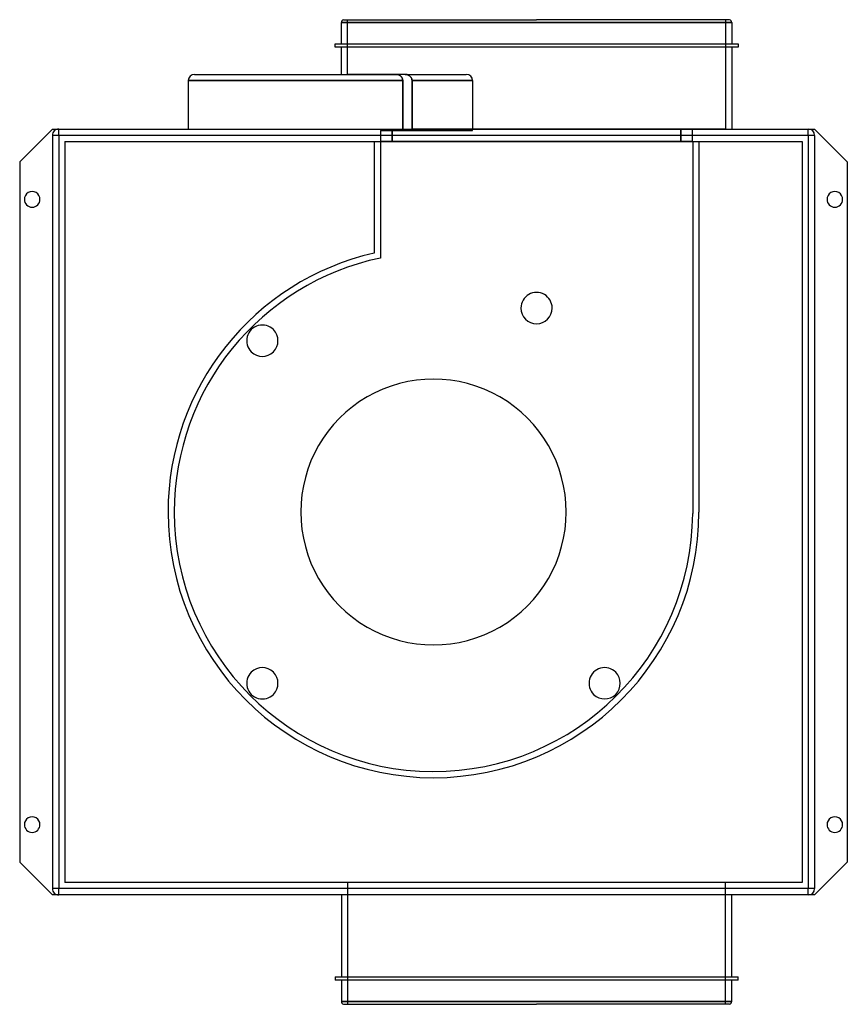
# Model space of a CAD drawing. Header units: millimetres. Extents: x -265 to 265, y -315 to 315.
import ezdxf

# ---------------------------------------------------------------- set-up
doc = ezdxf.new("R2010")
doc.units = ezdxf.units.MM
doc.layers.add('HIDDEN', color=7, linetype='Continuous')
doc.layers.add('THICK', color=7, linetype='Continuous')

msp = doc.modelspace()

# ---------------------------------------------------------------- linework, layer by layer
at = {"layer": 'HIDDEN'}
for p, q in [((66, 313.1), (-59, 313.1)), ((-55, 280), (-55, 315)), ((191, 313.1), (66, 313.1)), ((187, 315), (187, 245)), ((-153, 280), (-153, 280)), ((-18.1, 280), (-55, 280)), ((-23.54, 279.99), (-23.76, 280)), ((-23.32, 279.97), (-23.54, 279.99)), ((-23.09, 279.94), (-23.32, 279.97)), ((-22.87, 279.9), (-23.09, 279.94)), ((-22.64, 279.83), (-22.87, 279.9)), ((-22.41, 279.76), (-22.64, 279.83)), ((-22.19, 279.67), (-22.41, 279.76)), ((-21.96, 279.57), (-22.19, 279.67)), ((-21.75, 279.45), (-21.96, 279.57)), ((-21.54, 279.32), (-21.75, 279.45)), ((-21.33, 279.17), (-21.54, 279.32)), ((-21.13, 279.02), (-21.33, 279.17)), ((-20.95, 278.85), (-21.13, 279.02)), ((-20.77, 278.67), (-20.95, 278.85)), ((-20.59, 278.47), (-20.77, 278.67)), ((-20.42, 278.24), (-20.59, 278.47)), ((-20.27, 278.01), (-20.42, 278.24)), ((-20.12, 277.75), (-20.27, 278.01)), ((-20, 277.48), (-20.12, 277.75)), ((-19.89, 277.2), (-20, 277.48)), ((-19.81, 276.91), (-19.89, 277.2)), ((-18.1, 280), (-17.87, 279.99)), ((-18.1, 280), (21, 280)), ((-17.87, 279.99), (-18.1, 280)), ((-17.87, 279.99), (-17.63, 279.98)), ((-17.63, 279.98), (-17.87, 279.99)), ((-17.63, 279.98), (-17.39, 279.94)), ((-17.39, 279.94), (-17.63, 279.98)), ((-17.39, 279.94), (-17.15, 279.9)), ((-17.15, 279.9), (-17.39, 279.94)), ((-17.15, 279.9), (-16.91, 279.84)), ((-16.91, 279.84), (-17.15, 279.9)), ((-16.91, 279.84), (-16.67, 279.76)), ((-16.67, 279.76), (-16.91, 279.84)), ((-16.67, 279.76), (-16.43, 279.68)), ((-16.43, 279.68), (-16.67, 279.76)), ((-16.43, 279.68), (-16.2, 279.57)), ((-16.2, 279.57), (-16.43, 279.68)), ((-16.2, 279.57), (-15.97, 279.46)), ((-15.97, 279.46), (-16.2, 279.57)), ((-15.97, 279.46), (-15.74, 279.33)), ((-15.74, 279.33), (-15.97, 279.46)), ((-15.74, 279.33), (-15.52, 279.19)), ((-15.52, 279.19), (-15.74, 279.33)), ((-15.52, 279.19), (-15.31, 279.03)), ((-15.31, 279.03), (-15.52, 279.19)), ((-15.31, 279.03), (-15.11, 278.87)), ((-15.11, 278.87), (-15.31, 279.03)), ((-15.11, 278.87), (-14.92, 278.69)), ((-14.92, 278.69), (-15.11, 278.87)), ((-14.92, 278.69), (-14.73, 278.49)), ((-14.73, 278.49), (-14.92, 278.69)), ((-14.73, 278.49), (-14.55, 278.27)), ((-14.55, 278.27), (-14.73, 278.49)), ((-14.55, 278.27), (-14.38, 278.03)), ((-14.38, 278.03), (-14.55, 278.27)), ((-14.38, 278.03), (-14.22, 277.78)), ((-14.22, 277.78), (-14.38, 278.03)), ((-14.22, 277.78), (-14.08, 277.51)), ((-14.08, 277.51), (-14.22, 277.78)), ((-14.08, 277.51), (-13.97, 277.22)), ((-13.97, 277.22), (-14.08, 277.51)), ((-13.97, 277.22), (-13.87, 276.93)), ((-13.87, 276.93), (-13.97, 277.22)), ((21, 280), (21, 280)), ((-19.7, 276), (-157, 276)), ((-157, 276), (-157, 276)), ((-19.75, 276.61), (-19.81, 276.91)), ((-19.71, 276.31), (-19.75, 276.61)), ((-19.7, 276), (-19.71, 276.31)), ((-19.7, 245), (-19.7, 276)), ((-13.87, 276.93), (-13.81, 276.62)), ((-13.81, 276.62), (-13.87, 276.93)), ((-13.81, 276.62), (-13.76, 276.31)), ((-13.76, 276.31), (-13.81, 276.62)), ((-13.76, 276.31), (-13.75, 276)), ((-13.75, 276), (-13.76, 276.31)), ((-13.75, 276), (-13.75, 245)), ((25, 276), (-13.75, 276)), ((-13.75, 276), (25, 276)), ((-13.75, 245), (-13.75, 276)), ((25, 276), (25, 245)), ((25, 276), (25, 276)), ((-244, 245), (-244, 245)), ((-244, 241), (-244, -241)), ((-240, 241), (-244, 241)), ((-244, 241), (-244, 241)), ((-240, 245), (-240, 245)), ((-240, 241), (-240, 245)), ((-240, 241), (-240, -241)), ((240, 241), (-240, 241)), ((-157, 245), (-157, 245)), ((-33.9, 244), (-26.47, 244)), ((-33.9, 244), (-33.9, 244)), ((-33.9, 244), (-33.9, 237)), ((-26.47, 244), (25, 244)), ((-26.47, 244), (-26.47, 237)), ((-26.47, 237), (-26.47, 244)), ((187, 245), (-13.75, 245)), ((25, 245), (25, 245)), ((25, 245), (25, 245)), ((25, 244), (25, 245)), ((25, 244), (25, 244)), ((158.47, 237), (158.47, 245)), ((158.47, 245), (158.47, 237)), ((165.9, 245), (165.9, 245)), ((165.9, 237), (165.9, 245)), ((240, 245), (240, 245)), ((240, 241), (240, 245)), ((240, 241), (240, -241)), ((244, 241), (240, 241)), ((244, 245), (244, 245)), ((244, 241), (244, -241)), ((244, 241), (244, 241)), ((-236, 237), (-236, -237)), ((-236, 237), (236, 237)), ((-236, 237), (-236, 237)), ((-38, 237), (-38, 165.7)), ((-38, 237), (-38, 237)), ((-34, 237), (-34, 237)), ((-34, 237), (-34, 162.48)), ((166, 237), (-34, 237)), ((-33.9, 237), (-33.9, 237)), ((165.9, 237), (165.9, 237)), ((166, 237), (166, -1)), ((166, 237), (166, 237)), ((170, 237), (170, 0)), ((170, 237), (170, 237)), ((236, 237), (236, -237)), ((236, 237), (236, 237)), ((-265, 224), (-265, 224)), ((265, 224), (265, 224)), ((-38, 165.7), (-38, 165.7)), ((-34, 162.48), (-34, 162.48)), ((170, 0), (170, 0)), ((166, -1), (166, -1)), ((166, -1), (166, -1)), ((166, -1), (166, -1)), ((-265, -224), (-265, -224)), ((265, -224), (265, -224)), ((236, -237), (-236, -237)), ((-236, -237), (-236, -237)), ((-55, -237), (-55, -315)), ((187, -315), (187, -237)), ((236, -237), (236, -237)), ((-240, -241), (-244, -241)), ((-244, -241), (-244, -241)), ((-244, -245), (-244, -245)), ((240, -241), (-240, -241)), ((-240, -245), (-240, -241)), ((-240, -245), (-240, -245)), ((240, -245), (240, -241)), ((244, -241), (240, -241)), ((240, -245), (240, -245)), ((244, -241), (244, -241)), ((244, -245), (244, -245)), ((-59, -313.1), (66, -313.1)), ((66, -313.1), (191, -313.1))]:
    msp.add_line(p, q, dxfattribs=at)
for centre, radius, start, end in [((-240, 241), 4, 89.99998, 180.00002), ((240, 241), 4, 0, 89.99998), ((0, 0), 170, 102.9164, 180.00002), ((0, 0), 166, 101.8189, 180.00002), ((66, 130.5), 10, 0, 180.00002), ((66, 130.5), 10, 180.00002, 0), ((-109.6, 109.6), 10, 44.99999, 225.00003), ((-109.6, 109.6), 10, 225.00003, 44.99999), ((0, 0), 85, 0, 180.00002), ((0, 0), 85, 179.99998, 0), ((0, 0), 170, 180.00002, 0), ((0, 0), 166, 180.00002, 359.65485), ((-109.6, -109.6), 10, 315.00001, 134.99997), ((109.6, -109.6), 10, 44.99999, 225.00003), ((-109.6, -109.6), 10, 134.99997, 315.00001), ((109.6, -109.6), 10, 225.00003, 44.99999), ((-240, -241), 4, 180.00002, 270.00002), ((240, -241), 4, 270.00002, 0)]:
    msp.add_arc(centre, radius, start, end, dxfattribs=at)
msp.add_ellipse((21, 276), major_axis=(4, 0), ratio=1, start_param=0, end_param=1.570796, dxfattribs=at)
at = {"layer": 'THICK'}
for p, q in [((-59, 313.1), (66, 313.1)), ((-59, 299.5), (-59, 313.1)), ((-57.62, 315), (66, 315)), ((189.62, 315), (66, 315)), ((66, 313.1), (191, 313.1)), ((191, 313.1), (191, 299.5)), ((-63, 299.5), (195, 299.5)), ((-63, 297.5), (-63, 299.5)), ((195, 297.5), (-63, 297.5)), ((-59, 280), (-59, 297.5)), ((191, 297.5), (191, 245)), ((195, 299.5), (195, 297.5)), ((-153, 280), (-23.76, 280)), ((-23.76, 280), (-23.54, 279.99)), ((-23.54, 279.99), (-23.32, 279.97)), ((-23.32, 279.97), (-23.09, 279.94)), ((-23.09, 279.94), (-22.87, 279.9)), ((-22.87, 279.9), (-22.64, 279.83)), ((-22.64, 279.83), (-22.41, 279.76)), ((-22.41, 279.76), (-22.19, 279.67)), ((-22.19, 279.67), (-21.96, 279.57)), ((-21.96, 279.57), (-21.75, 279.45)), ((-21.75, 279.45), (-21.54, 279.32)), ((-21.54, 279.32), (-21.33, 279.17)), ((-21.33, 279.17), (-21.13, 279.02)), ((-21.13, 279.02), (-20.95, 278.85)), ((-20.95, 278.85), (-20.77, 278.67)), ((-20.77, 278.67), (-20.59, 278.47)), ((-20.59, 278.47), (-20.42, 278.24)), ((-20.42, 278.24), (-20.27, 278.01)), ((-20.27, 278.01), (-20.12, 277.75)), ((-20.12, 277.75), (-20, 277.48)), ((-20, 277.48), (-19.89, 277.2)), ((-19.89, 277.2), (-19.81, 276.91)), ((-157, 276), (-19.7, 276)), ((-157, 276), (-157, 245)), ((-19.81, 276.91), (-19.75, 276.61)), ((-19.75, 276.61), (-19.71, 276.31)), ((-19.71, 276.31), (-19.7, 276)), ((-19.7, 276), (-19.7, 245)), ((-244, 245), (-265, 224)), ((-244, 245), (244, 245)), ((265, 224), (244, 245)), ((-265, 224), (-265, -224)), ((265, 224), (265, -224)), ((-265, -224), (-244, -245)), ((244, -245), (265, -224)), ((244, -245), (-244, -245)), ((-59, -245), (-59, -297.5)), ((191, -297.5), (191, -245)), ((-63, -297.5), (-63, -299.5)), ((-63, -297.5), (195, -297.5)), ((195, -299.5), (-63, -299.5)), ((-59, -299.5), (-59, -313.1)), ((191, -313.1), (191, -299.5)), ((195, -299.5), (195, -297.5)), ((66, -313.1), (-59, -313.1)), ((-57.62, -315), (66, -315)), ((191, -313.1), (66, -313.1)), ((189.62, -315), (66, -315))]:
    msp.add_line(p, q, dxfattribs=at)
for centre, radius, start, end in [((189, 313.1), 2, 0.00017, 71.80519), ((-57, 313.1), 2, 108.19489, 179.99985), ((-257, 200), 5, 0, 180.00002), ((257, 200), 5, 0, 180.00002), ((-257, 200), 5, 180.00002, 0), ((257, 200), 5, 180.00002, 0), ((-257, -200), 5, 0, 180.00002), ((257, -200), 5, 0, 180.00002), ((-257, -200), 5, 180.00002, 0), ((257, -200), 5, 180.00002, 0), ((-57, -313.1), 2, 180.00015, 251.80511), ((189, -313.1), 2, 288.19481, 359.99983)]:
    msp.add_arc(centre, radius, start, end, dxfattribs=at)
msp.add_ellipse((-153, 276), major_axis=(-4, 0), ratio=1, start_param=-1.570796, end_param=0, dxfattribs=at)

doc.saveas('drawing.dxf')
